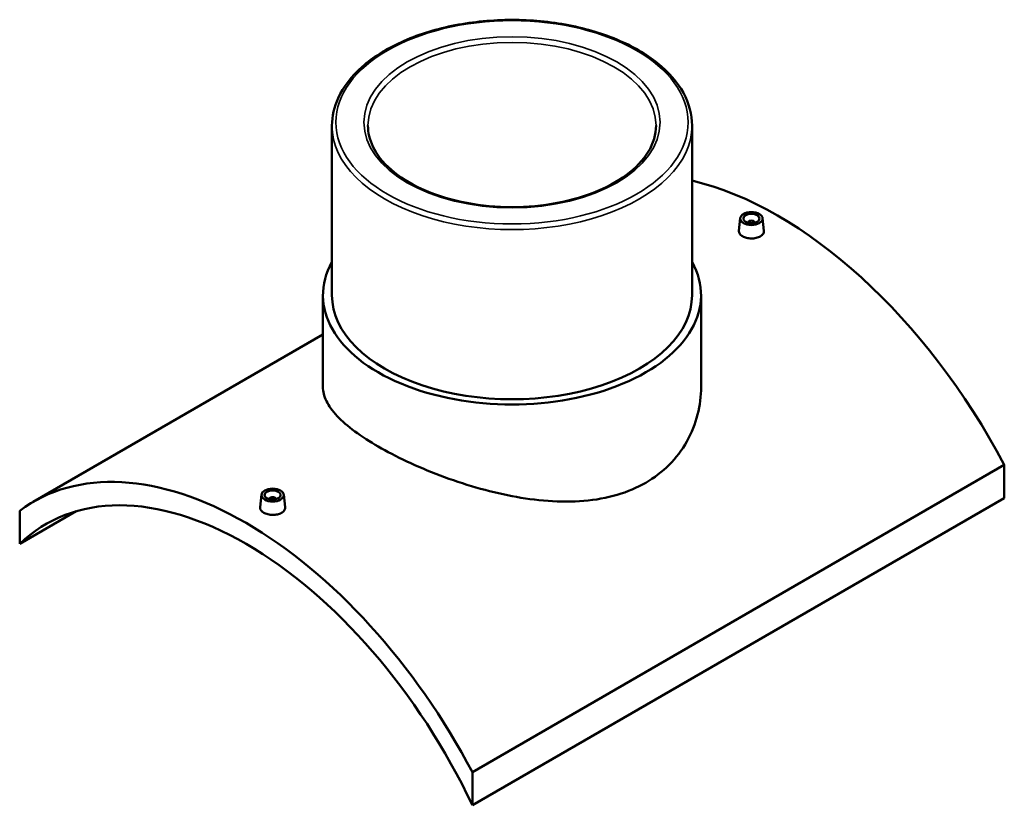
# Model space of a CAD drawing. Header units: millimetres. Extents: x -309 to 1500, y -360 to 1082.
# Tile 5 of 5: x 885 to 1500, y 591 to 1082. Entities that reach past the tile are written whole.
import ezdxf

# ---------------------------------------------------------------- set-up
doc = ezdxf.new("R2010")
doc.units = ezdxf.units.MM
doc.layers.add('Visible (ANSI)', color=7, linetype='Continuous', lineweight=50)
doc.layers.add('Visible Narrow (ANSI)', color=7, linetype='Continuous', lineweight=35)

msp = doc.modelspace()

# ---------------------------------------------------------------- linework, layer by layer
at = {"layer": 'Visible (ANSI)'}
for p, q in [((1080.25, 1015.61), (1080.25, 909.63)), ((1305.25, 1015.61), (1305.25, 909.63)), ((1335.32, 957.77), (1334.47, 949.9)), ((1340.3, 954.87), (1340.3, 955.07)), ((1344.3, 954.87), (1344.3, 955.07)), ((1349.29, 957.77), (1350.13, 949.92)), ((1074.62, 909.63), (1074.62, 852.35)), ((1310.87, 909.63), (1310.87, 852.35)), ((1074.62, 885.1), (893.58, 780.57)), ((1500.34, 803.63), (1168, 611.75)), ((1500.34, 803.63), (1500.34, 782.91)), ((1036.21, 785.08), (1035.37, 777.22)), ((1041.2, 782.38), (1041.2, 782.18)), ((1045.2, 782.38), (1045.2, 782.18)), ((1050.18, 785.08), (1051.03, 777.23)), ((1168, 591.03), (1500.34, 782.91)), ((885.16, 775.05), (885.16, 754.33)), ((885.16, 754.33), (920.51, 774.74)), ((1168, 591.03), (1168, 611.75))]:
    msp.add_line(p, q, dxfattribs=at)
for centre, major_axis, start_param, end_param in [((1358.92, 742.08), (133, -230.36), 1.505286, 2.645558), ((1342.3, 955.07), (-2, 0), 2.963882, 6.460896), ((1192.75, 909.63), (118.12, 0), 2.831748, 6.59303), ((1192.75, 909.63), (-112.5, 0), 0, 3.141593), ((1026.58, 550.21), (-133, 230.36), 4.646879, 6.348696), ((1026.58, 550.21), (-125, 216.51), 4.570492, 6.425082), ((1043.2, 782.38), (-2, 0), 2.963882, 6.460896)]:
    msp.add_ellipse(centre, major_axis=major_axis, ratio=0.57735, start_param=start_param, end_param=end_param, dxfattribs=at)
for centre, major_axis in [((1342.3, 957.52), (7, 0)), ((1342.3, 957.52), (5, 0)), ((1043.2, 784.83), (-7, 0)), ((1043.2, 784.83), (5, 0))]:
    msp.add_ellipse(centre, major_axis=major_axis, ratio=0.57735, dxfattribs=at)
for points, knots in [([(1305.25, 1015.61), (1305.25, 1022.54), (1303.39, 1029.46), (1296.14, 1042.68), (1290.67, 1048.96), (1276.6, 1060.29), (1267.93, 1065.31), (1248.34, 1073.48), (1237.41, 1076.63), (1214.45, 1080.77), (1202.42, 1081.75), (1178.43, 1081.46), (1166.48, 1080.19), (1143.86, 1075.51), (1133.18, 1072.11), (1114.17, 1063.47), (1105.83, 1058.23), (1092.4, 1046.4), (1087.29, 1039.81), (1081.56, 1027.26), (1080.25, 1021.44), (1080.25, 1015.61)], [0.785398, 0.785398, 0.785398, 0.785398, 1.091932, 1.091932, 1.407377, 1.407377, 1.730424, 1.730424, 2.054085, 2.054085, 2.377111, 2.377111, 2.699893, 2.699893, 3.022989, 3.022989, 3.346714, 3.346714, 3.669319, 3.669319, 3.926991, 3.926991, 3.926991, 3.926991]), ([(1282.75, 1015.61), (1282.75, 1010.06), (1281.12, 1004.5), (1274.73, 994.04), (1270.11, 989.15), (1258.41, 980.49), (1251.4, 976.71), (1235.61, 970.57), (1226.84, 968.22), (1208.41, 965.19), (1198.75, 964.53), (1179.55, 964.96), (1170.02, 966.07), (1152.05, 969.93), (1143.63, 972.68), (1128.76, 979.51), (1122.32, 983.59), (1112.02, 992.6), (1108.18, 997.53), (1103.76, 1006.88), (1102.75, 1011.25), (1102.75, 1015.61)], [5.497787, 5.497787, 5.497787, 5.497787, 5.836872, 5.836872, 6.160415, 6.160415, 6.476049, 6.476049, 6.791648, 6.791648, 7.108036, 7.108036, 7.424676, 7.424676, 7.740902, 7.740902, 8.056308, 8.056308, 8.372678, 8.372678, 8.63938, 8.63938, 8.63938, 8.63938]), ([(1347.85, 946.38), (1347.16, 945.98), (1346.27, 945.63), (1344.34, 945.19), (1343.29, 945.09), (1341.32, 945.11), (1340.27, 945.24), (1338.34, 945.72), (1337.45, 946.07), (1336.06, 946.88), (1335.46, 947.38), (1334.66, 948.48), (1334.46, 949.07), (1334.46, 949.72), (1334.46, 949.81), (1334.47, 949.9)], [2.364221, 2.364221, 2.364221, 2.364221, 2.659792, 2.659792, 2.955363, 2.955363, 3.250847, 3.250847, 3.546331, 3.546331, 3.841815, 3.841815, 4.1373, 4.1373, 4.185183, 4.185183, 4.185183, 4.185183]), ([(1350.13, 949.92), (1350.14, 949.82), (1350.15, 949.72), (1350.15, 949.05), (1349.95, 948.43), (1349.15, 947.29), (1348.55, 946.78), (1347.85, 946.38)], [6.453251, 6.453251, 6.453251, 6.453251, 6.5015204, 6.5015204, 6.7970915, 6.7970915, 7.0926627, 7.0926627, 7.0926627, 7.0926627]), ([(1276.28, 792.52), (1270.95, 789.44), (1264.94, 786.87), (1251.94, 783.05), (1244.93, 781.79), (1230.39, 780.56), (1222.84, 780.59), (1207.69, 781.68), (1200.09, 782.75), (1185.42, 785.55), (1177.83, 787.38), (1162.67, 791.76), (1155.11, 794.3), (1140.56, 799.81), (1133.55, 802.79), (1120.54, 808.9), (1114.54, 812.04), (1103.9, 818.18), (1098.94, 821.38), (1090.23, 827.8), (1086.49, 831.03), (1080.5, 837.37), (1078.26, 840.5), (1075.32, 846.57), (1074.62, 849.52), (1074.62, 852.35)], [0, 0, 0, 0, 2.261395, 2.261395, 4.522791, 4.522791, 6.784186, 6.784186, 9.045581, 9.045581, 11.30336, 11.30336, 13.561139, 13.561139, 15.818917, 15.818917, 18.076696, 18.076696, 20.334474, 20.334474, 22.592253, 22.592253, 24.850031, 24.850031, 27.10781, 27.10781, 27.10781, 27.10781]), ([(1310.87, 852.35), (1310.87, 846.71), (1310.18, 840.85), (1307.24, 829.32), (1304.99, 823.63), (1299.01, 813.02), (1295.27, 808.07), (1286.57, 799.36), (1281.61, 795.6), (1276.28, 792.52)], [63.261201, 63.261201, 63.261201, 63.261201, 65.522597, 65.522597, 67.783992, 67.783992, 70.045387, 70.045387, 72.306783, 72.306783, 72.306783, 72.306783]), ([(1048.75, 773.69), (1048.05, 773.29), (1047.17, 772.94), (1045.23, 772.5), (1044.18, 772.4), (1042.21, 772.42), (1041.16, 772.55), (1039.23, 773.03), (1038.35, 773.39), (1036.96, 774.19), (1036.35, 774.69), (1035.55, 775.79), (1035.35, 776.39), (1035.35, 777.03), (1035.36, 777.12), (1035.37, 777.22)], [0, 0, 0, 0, 0.295571, 0.295571, 0.591142, 0.591142, 0.886626, 0.886626, 1.18211, 1.18211, 1.477595, 1.477595, 1.773079, 1.773079, 1.820962, 1.820962, 1.820962, 1.820962]), ([(1051.02, 777.23), (1051.04, 777.13), (1051.04, 777.03), (1051.04, 776.36), (1050.85, 775.74), (1050.05, 774.61), (1049.44, 774.09), (1048.75, 773.69)], [4.0890301, 4.0890301, 4.0890301, 4.0890301, 4.1372995, 4.1372995, 4.4328706, 4.4328706, 4.7284418, 4.7284418, 4.7284418, 4.7284418])]:
    msp.add_open_spline(points, degree=3, knots=knots, dxfattribs=at)
at = {"layer": 'Visible Narrow (ANSI)'}
for major_axis in [(110, 0), (92.5, 0)]:
    msp.add_ellipse((1192.75, 1017.65), major_axis=major_axis, ratio=0.57735, dxfattribs=at)
for major_axis, start_param, end_param in [((-90, 0), 3.141593, 6.283185), ((-112.5, 0), 0, 3.141593)]:
    msp.add_ellipse((1192.75, 1015.61), major_axis=major_axis, ratio=0.57735, start_param=start_param, end_param=end_param, dxfattribs=at)

doc.saveas('drawing.dxf')
